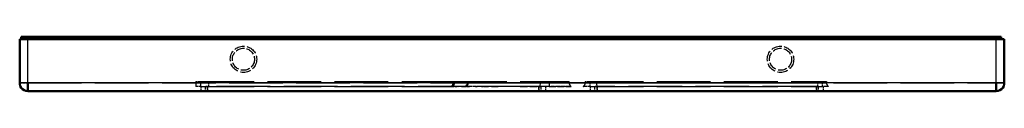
# Model space of a CAD drawing. Extents: x -110 to 110, y -6 to 6.
import ezdxf

# ---------------------------------------------------------------- set-up
doc = ezdxf.new("R2010")
doc.units = 0
doc.linetypes.add('DASHED', pattern=[15, 12, -3])

msp = doc.modelspace()

# ---------------------------------------------------------------- linework, layer by layer
at = {"color": 7, "lineweight": 50}
for p, q in [((-110, -4.21499), (-110, 5.58501)), ((-110, 5.58501), (-108.199997, 5.58501)), ((-108.683647, 6.08501), (-109.683647, 6.08501)), ((-109.683647, 6.08501), (-109.683647, 5.58501)), ((-108.683647, 6.08501), (108.316353, 6.08501)), ((108.200005, 5.58501), (-108.199997, 5.58501)), ((110, 5.58501), (108.200005, 5.58501)), ((109.316353, 6.08501), (108.316353, 6.08501)), ((109.316353, 6.08501), (109.316353, 5.58501)), ((110, -4.21499), (110, 5.58501)), ((-108.199997, -6.024729), (-108.199997, -4.21499)), ((108.200005, -6.024729), (108.200005, -4.21499)), ((108.200005, -6.024729), (-108.199997, -6.024729))]:
    msp.add_line(p, q, dxfattribs=at)
at = {"color": 7, "lineweight": 25}
for p, q in [((-108.683647, 6.08501), (-108.683647, 5.58501)), ((-108.199997, -4.21499), (-108.199997, 5.58501)), ((108.200005, -4.21499), (108.200005, 5.58501)), ((108.316353, 6.08501), (108.316353, 5.58501)), ((-108.199997, -4.21499), (-109.999817, -4.21499)), ((108.200005, -4.21499), (-108.199997, -4.21499)), ((109.999817, -4.21499), (108.200005, -4.21499))]:
    msp.add_line(p, q, dxfattribs=at)
at = {"color": 7, "linetype": 'DASHED', "lineweight": 25, "ltscale": 0.0125}
for p, q in [((-108.683647, 6.08501), (-108.683647, 5.58501)), ((108.316353, 6.08501), (108.316353, 5.58501))]:
    msp.add_line(p, q, dxfattribs=at)
at = {"color": 7, "linetype": 'DASHED', "lineweight": 25, "ltscale": 0.245}
for p, q in [((-108.199997, -4.21499), (-108.199997, 5.58501)), ((108.200005, -4.21499), (108.200005, 5.58501))]:
    msp.add_line(p, q, dxfattribs=at)
at = {"color": 7, "linetype": 'DASHED', "lineweight": 25, "ltscale": 0.044995}
for p, q in [((-109.999817, -4.21499), (-108.199997, -4.21499)), ((108.200005, -4.21499), (109.999817, -4.21499))]:
    msp.add_line(p, q, dxfattribs=at)
at = {"color": 7, "linetype": 'DASHED', "lineweight": 25, "ltscale": 0.045243}
for p, q in [((-108.199997, -6.024729), (-108.199997, -4.21499)), ((108.200005, -6.024729), (108.200005, -4.21499))]:
    msp.add_line(p, q, dxfattribs=at)
at = {"color": 7, "linetype": 'DASHED', "lineweight": 25}
for p, q in [((-108.199997, -4.21499), (108.200005, -4.21499)), ((-69.633644, -3.91499), (-12.824205, -3.91499)), ((-13.150023, -4.19985), (12.78273, -4.199885)), ((12.78201, -4.19989), (-13.148067, -4.19989)), ((-13.140005, -3.91499), (12.772702, -3.91499)), ((17.366352, -3.91499), (69.26635, -3.91499)), ((69.26635, -4.16499), (17.366352, -4.16499)), ((17.366352, -4.16499), (69.26635, -4.16499)), ((-69.633644, -5.01499), (-13.337132, -5.01499)), ((6.000001, -5.01499), (-68, -5.01499)), ((6.000001, -6.01499), (-68, -6.01499)), ((17.366352, -5.01499), (69.26635, -5.01499)), ((68, -5.01499), (19.000002, -5.01499)), ((68, -6.01499), (19.000002, -6.01499))]:
    msp.add_line(p, q, dxfattribs=at)
at = {"color": 7, "linetype": 'DASHED', "lineweight": 25, "ltscale": 0.0275}
for p, q in [((-70.633644, -3.91499), (-70.633644, -5.01499)), ((-69.633644, -3.91499), (-69.633644, -5.01499)), ((-69.633644, -3.91499), (-69.633644, -5.01499))]:
    msp.add_line(p, q, dxfattribs=at)
at = {"color": 7, "linetype": 'DASHED', "lineweight": 25, "ltscale": 0.025}
for p, q in [((-70.633644, -3.91499), (-69.633644, -3.91499)), ((16.366352, -3.91499), (17.366352, -3.91499)), ((17.366352, -4.16499), (16.366352, -4.16499)), ((16.366352, -4.16499), (17.366352, -4.16499)), ((69.26635, -3.91499), (70.26635, -3.91499)), ((70.26635, -4.16499), (69.26635, -4.16499)), ((69.26635, -4.16499), (70.26635, -4.16499)), ((-69.633644, -5.01499), (-70.633644, -5.01499)), ((-68.5, -6.01499), (-68.5, -5.01499)), ((-68, -6.01499), (-68, -5.01499)), ((-68, -6.01499), (-68, -5.01499)), ((6.000001, -6.01499), (6.000001, -5.01499)), ((6.000001, -6.01499), (6.000001, -5.01499)), ((6.500001, -6.01499), (6.500001, -5.01499)), ((18.500002, -6.01499), (18.500002, -5.01499)), ((19.000002, -6.01499), (19.000002, -5.01499)), ((19.000002, -6.01499), (19.000002, -5.01499)), ((68, -6.01499), (68, -5.01499)), ((68, -6.01499), (68, -5.01499)), ((68.5, -6.01499), (68.5, -5.01499))]:
    msp.add_line(p, q, dxfattribs=at)
at = {"color": 7, "linetype": 'DASHED', "lineweight": 25, "ltscale": 0.027504}
for p, q in [((-67.756523, -5.01499), (-67.775726, -3.91499)), ((18.904249, -3.91499), (18.92345, -5.01499))]:
    msp.add_line(p, q, dxfattribs=at)
at = {"color": 7, "linetype": 'DASHED', "lineweight": 25, "ltscale": 0.007127}
for p, q in [((-13.150024, -4.199887), (-13.139804, -3.91499)), ((-13.149753, -4.19989), (-13.139804, -3.91499)), ((12.782538, -4.19989), (12.77259, -3.91499)), ((12.782538, -4.19989), (12.77259, -3.91499))]:
    msp.add_line(p, q, dxfattribs=at)
at = {"color": 7, "linetype": 'DASHED', "lineweight": 25, "ltscale": 0.007208}
msp.add_line((-12.861421, -4.200043), (-13.149742, -4.199897), dxfattribs=at)
at = {"color": 7, "linetype": 'DASHED', "lineweight": 25, "ltscale": 0.006978}
msp.add_line((-13.139996, -3.91499), (-12.860877, -3.91499), dxfattribs=at)
at = {"color": 7, "linetype": 'DASHED', "lineweight": 25, "ltscale": 0.007124}
for p, q in [((-12.865687, -4.19989), (-12.86095, -3.914975)), ((-12.860877, -3.91499), (-12.865615, -4.199905)), ((6.338159, -4.19989), (6.343132, -3.91499)), ((8.282063, -3.91499), (8.287035, -4.19989))]:
    msp.add_line(p, q, dxfattribs=at)
at = {"color": 7, "linetype": 'DASHED', "lineweight": 25, "ltscale": 0.000624}
msp.add_line((-12.865687, -4.19989), (-12.841073, -4.195668), dxfattribs=at)
at = {"color": 7, "linetype": 'DASHED', "lineweight": 25, "ltscale": 0.000622}
msp.add_line((-12.865566, -4.199896), (-12.84103, -4.19567), dxfattribs=at)
at = {"color": 7, "linetype": 'DASHED', "lineweight": 25, "ltscale": 0.000917}
msp.add_line((-12.824205, -3.91499), (-12.860877, -3.91499), dxfattribs=at)
at = {"color": 7, "linetype": 'DASHED', "lineweight": 25, "ltscale": 0.007031}
for p, q in [((-12.845004, -4.195443), (-12.824205, -3.91499)), ((-12.824205, -3.91499), (-12.845004, -4.195443))]:
    msp.add_line(p, q, dxfattribs=at)
at = {"color": 7, "linetype": 'DASHED', "lineweight": 25, "ltscale": 0.006722}
for p, q in [((-9.786429, -3.914967), (-9.820373, -4.181687)), ((-9.820373, -4.181687), (-9.786429, -3.914967))]:
    msp.add_line(p, q, dxfattribs=at)
at = {"color": 7, "linetype": 'DASHED', "lineweight": 25, "ltscale": 0.006658}
for p, q in [((-9.757017, -3.91499), (-9.804458, -4.177041)), ((-9.804457, -4.177041), (-9.757011, -3.914991))]:
    msp.add_line(p, q, dxfattribs=at)
at = {"color": 7, "linetype": 'DASHED', "lineweight": 25, "ltscale": 0.007182}
msp.add_line((-9.769738, -4.19989), (-9.733468, -3.914892), dxfattribs=at)
at = {"color": 7, "linetype": 'DASHED', "lineweight": 25, "ltscale": 0.007181}
msp.add_line((-9.733028, -3.91499), (-9.769738, -4.19989), dxfattribs=at)
at = {"color": 7, "linetype": 'DASHED', "lineweight": 25, "ltscale": 0.402697}
for p, q in [((-9.769738, -4.19989), (6.338159, -4.19989)), ((6.338159, -4.19989), (-9.769738, -4.19989))]:
    msp.add_line(p, q, dxfattribs=at)
at = {"color": 7, "linetype": 'DASHED', "lineweight": 25, "ltscale": 0.020381}
for p, q in [((6.323931, -5.01499), (6.338159, -4.19989)), ((8.287034, -4.19989), (8.301263, -5.01499))]:
    msp.add_line(p, q, dxfattribs=at)
at = {"color": 7, "linetype": 'DASHED', "lineweight": 25, "ltscale": 0.112266}
msp.add_line((8.282063, -3.91499), (12.77271, -3.91499), dxfattribs=at)
at = {"color": 7, "linetype": 'DASHED', "lineweight": 25, "ltscale": 0.11239}
msp.add_line((12.782651, -4.19989), (8.287034, -4.19989), dxfattribs=at)
at = {"color": 7, "linetype": 'DASHED', "lineweight": 25, "ltscale": 0.00625}
for p, q in [((16.366352, -3.91499), (16.366352, -4.16499)), ((17.366352, -3.91499), (17.366352, -4.16499)), ((17.366352, -3.91499), (17.366352, -4.16499)), ((69.26635, -3.91499), (69.26635, -4.16499)), ((69.26635, -3.91499), (69.26635, -4.16499)), ((70.26635, -3.91499), (70.26635, -4.16499))]:
    msp.add_line(p, q, dxfattribs=at)
at = {"color": 7, "linetype": 'DASHED', "lineweight": 25, "ltscale": 0.02125}
for p, q in [((17.366386, -4.16499), (17.366352, -5.01499)), ((17.366386, -4.16499), (17.366352, -5.01499)), ((69.26635, -4.16499), (69.26635, -5.01499)), ((69.26635, -4.16499), (69.26635, -5.01499))]:
    msp.add_line(p, q, dxfattribs=at)
at = {"color": 7, "linetype": 'DASHED', "lineweight": 25, "ltscale": 0.027016}
msp.add_line((68.363022, -4.99546), (68.381882, -3.91499), dxfattribs=at)
at = {"color": 7, "linetype": 'DASHED', "lineweight": 25, "ltscale": 0.02525}
for p, q in [((-69.5, -5.01499), (-69.5, -6.024991)), ((-68, -5.01499), (-68, -6.024991)), ((-68, -5.01499), (-68, -6.024991)), ((6.000001, -5.01499), (6.000001, -6.024991)), ((6.000001, -5.01499), (6.000001, -6.024991)), ((7.500001, -5.01499), (7.500001, -6.024991)), ((17.500002, -5.01499), (17.500002, -6.024991)), ((19.000002, -5.01499), (19.000002, -6.024991)), ((19.000002, -5.01499), (19.000002, -6.024991)), ((68, -5.01499), (68, -6.024991)), ((68, -5.01499), (68, -6.024991)), ((69.5, -5.01499), (69.5, -6.024991))]:
    msp.add_line(p, q, dxfattribs=at)
at = {"color": 7, "linetype": 'DASHED', "lineweight": 25, "ltscale": 0.012494}
for p, q in [((-68, -5.01499), (-68.499748, -5.01499)), ((6.499749, -5.01499), (6.000001, -5.01499)), ((19.000002, -5.01499), (18.500254, -5.01499)), ((68.499748, -5.01499), (68, -5.01499))]:
    msp.add_line(p, q, dxfattribs=at)
at = {"color": 7, "linetype": 'DASHED', "lineweight": 25, "ltscale": 0.012493}
for p, q in [((-68.499733, -6.01499), (-68, -6.01499)), ((6.000001, -6.01499), (6.499736, -6.01499)), ((18.500267, -6.01499), (19.000002, -6.01499)), ((68, -6.01499), (68.499733, -6.01499))]:
    msp.add_line(p, q, dxfattribs=at)
at = {"color": 7, "linetype": 'DASHED', "lineweight": 25, "ltscale": 0.007139}
msp.add_line((-13.622609, -5.014963), (-13.337041, -5.015141), dxfattribs=at)
at = {"color": 7, "linetype": 'DASHED', "lineweight": 25, "ltscale": 0.008611}
msp.add_line((-13.278083, -5.015487), (-13.622519, -5.015044), dxfattribs=at)
at = {"color": 7, "linetype": 'DASHED', "lineweight": 25, "ltscale": 8.9e-05}
msp.add_line((-13.278382, -5.015316), (-13.278445, -5.018865), dxfattribs=at)
at = {"color": 7, "linetype": 'DASHED', "lineweight": 25, "ltscale": 0.007925}
for p, q in [((-12.961388, -5.013815), (-13.278381, -5.015041)), ((-12.961387, -5.014462), (-13.27838, -5.015121)), ((-9.835041, -5.015106), (-10.152041, -5.015039)), ((5.53286, -5.01499), (5.215859, -5.01499)), ((6.559517, -5.015001), (6.242516, -5.014987))]:
    msp.add_line(p, q, dxfattribs=at)
at = {"color": 7, "linetype": 'DASHED', "lineweight": 25, "ltscale": 0.000249}
for p, q in [((-13.278083, -5.015487), (-13.278124, -5.025439)), ((-12.96494, -5.025062), (-12.964912, -5.015107))]:
    msp.add_line(p, q, dxfattribs=at)
at = {"color": 7, "linetype": 'DASHED', "lineweight": 25, "ltscale": 0.001855}
msp.add_line((-13.278124, -5.025439), (-13.203938, -5.025416), dxfattribs=at)
at = {"color": 7, "linetype": 'DASHED', "lineweight": 25, "ltscale": 0.002882}
msp.add_line((-13.203938, -5.025416), (-13.088673, -5.025396), dxfattribs=at)
at = {"color": 7, "linetype": 'DASHED', "lineweight": 25, "ltscale": 0.00308}
msp.add_line((-13.088673, -5.025396), (-12.96547, -5.025391), dxfattribs=at)
at = {"color": 7, "linetype": 'DASHED', "lineweight": 25, "ltscale": 0.003051}
msp.add_line((-13.086761, -5.024186), (-12.964906, -5.017147), dxfattribs=at)
at = {"color": 7, "linetype": 'DASHED', "lineweight": 25, "ltscale": 4.8e-05}
msp.add_line((-12.96465, -5.019296), (-12.964899, -5.017379), dxfattribs=at)
at = {"color": 7, "linetype": 'DASHED', "lineweight": 25, "ltscale": 0.02103}
msp.add_line((-12.123178, -5.014957), (-12.96439, -5.014768), dxfattribs=at)
at = {"color": 7, "linetype": 'DASHED', "lineweight": 25, "ltscale": 0.005855}
msp.add_line((-12.727226, -5.015033), (-12.961406, -5.01637), dxfattribs=at)
at = {"color": 7, "linetype": 'DASHED', "lineweight": 25, "ltscale": 4.5e-05}
msp.add_line((-12.961396, -5.015958), (-12.961388, -5.014139), dxfattribs=at)
at = {"color": 7, "linetype": 'DASHED', "lineweight": 25, "ltscale": 0.003783}
msp.add_line((-12.575926, -5.014769), (-12.727226, -5.015033), dxfattribs=at)
at = {"color": 7, "linetype": 'DASHED', "lineweight": 25, "ltscale": 0.004233}
for p, q in [((-12.406616, -5.014499), (-12.575926, -5.014769)), ((-6.513252, -5.014987), (-6.682554, -5.015259))]:
    msp.add_line(p, q, dxfattribs=at)
at = {"color": 7, "linetype": 'DASHED', "lineweight": 25, "ltscale": 0.007655}
msp.add_line((-12.100428, -5.014744), (-12.406616, -5.014499), dxfattribs=at)
at = {"color": 7, "linetype": 'DASHED', "lineweight": 25, "ltscale": 0.004171}
msp.add_line((-11.956333, -5.015224), (-12.123169, -5.014701), dxfattribs=at)
at = {"color": 7, "linetype": 'DASHED', "lineweight": 25, "ltscale": 0.005944}
msp.add_line((-11.862679, -5.014709), (-12.100428, -5.014744), dxfattribs=at)
at = {"color": 7, "linetype": 'DASHED', "lineweight": 25, "ltscale": 0.000304}
msp.add_line((-12.022055, -5.02491), (-12.015327, -5.014794), dxfattribs=at)
at = {"color": 7, "linetype": 'DASHED', "lineweight": 25, "ltscale": 0.000394}
msp.add_line((-12.002845, -5.015063), (-12.018356, -5.017898), dxfattribs=at)
at = {"color": 7, "linetype": 'DASHED', "lineweight": 25, "ltscale": 0.016513}
msp.add_line((-11.355093, -5.015358), (-12.015611, -5.014993), dxfattribs=at)
at = {"color": 7, "linetype": 'DASHED', "lineweight": 25, "ltscale": 0.003872}
msp.add_line((-11.707799, -5.014474), (-11.862679, -5.014709), dxfattribs=at)
at = {"color": 7, "linetype": 'DASHED', "lineweight": 25, "ltscale": 0.001351}
for p, q in [((-11.653753, -5.014675), (-11.707799, -5.014474)), ((-5.212823, -5.014847), (-5.266853, -5.015005))]:
    msp.add_line(p, q, dxfattribs=at)
at = {"color": 7, "linetype": 'DASHED', "lineweight": 25, "ltscale": 0.000271}
msp.add_line((-11.355093, -5.015358), (-11.359214, -5.025395), dxfattribs=at)
at = {"color": 7, "linetype": 'DASHED', "lineweight": 25, "ltscale": 0.005012}
msp.add_line((-11.359214, -5.025395), (-11.158745, -5.02553), dxfattribs=at)
at = {"color": 7, "linetype": 'DASHED', "lineweight": 25, "ltscale": 0.004235}
msp.add_line((-11.185901, -5.01499), (-11.355283, -5.01499), dxfattribs=at)
at = {"color": 7, "linetype": 'DASHED', "lineweight": 25, "ltscale": 0.00169}
msp.add_line((-11.223566, -5.015021), (-11.291181, -5.014506), dxfattribs=at)
at = {"color": 7, "linetype": 'DASHED', "lineweight": 25, "ltscale": 0.007565}
msp.add_line((-10.883311, -5.01499), (-11.185901, -5.01499), dxfattribs=at)
at = {"color": 7, "linetype": 'DASHED', "lineweight": 25, "ltscale": 0.000266}
msp.add_line((-11.158748, -5.025532), (-11.155308, -5.015484), dxfattribs=at)
at = {"color": 7, "linetype": 'DASHED', "lineweight": 25, "ltscale": 0.008906}
msp.add_line((-10.799033, -5.015705), (-11.15528, -5.015463), dxfattribs=at)
at = {"color": 7, "linetype": 'DASHED', "lineweight": 25, "ltscale": 0.008869}
msp.add_line((-10.52856, -5.01499), (-10.883311, -5.01499), dxfattribs=at)
at = {"color": 7, "linetype": 'DASHED', "lineweight": 25, "ltscale": 0.00029}
msp.add_line((-10.799033, -5.015705), (-10.793282, -5.025768), dxfattribs=at)
at = {"color": 7, "linetype": 'DASHED', "lineweight": 25, "ltscale": 0.006768}
msp.add_line((-10.793282, -5.025768), (-10.522561, -5.02594), dxfattribs=at)
at = {"color": 7, "linetype": 'DASHED', "lineweight": 25, "ltscale": 0.000669}
msp.add_line((-10.501374, -5.015876), (-10.52814, -5.015864), dxfattribs=at)
at = {"color": 7, "linetype": 'DASHED', "lineweight": 25, "ltscale": 0.000288}
msp.add_line((-10.522561, -5.02594), (-10.52814, -5.015864), dxfattribs=at)
at = {"color": 7, "linetype": 'DASHED', "lineweight": 25, "ltscale": 0.000267}
for p, q in [((-10.501374, -5.015876), (-10.504926, -5.025952)), ((-10.32892, -5.02607), (-10.325467, -5.015983))]:
    msp.add_line(p, q, dxfattribs=at)
at = {"color": 7, "linetype": 'DASHED', "lineweight": 25, "ltscale": 0.0044}
msp.add_line((-10.504926, -5.025952), (-10.32892, -5.02607), dxfattribs=at)
at = {"color": 7, "linetype": 'DASHED', "lineweight": 25, "ltscale": 0.054645}
msp.add_line((-8.139648, -5.018138), (-10.325467, -5.015983), dxfattribs=at)
at = {"color": 7, "linetype": 'DASHED', "lineweight": 25, "ltscale": 0.007693}
msp.add_line((-10.315672, -5.014966), (-10.007953, -5.014996), dxfattribs=at)
at = {"color": 7, "linetype": 'DASHED', "lineweight": 25, "ltscale": 0.002668}
msp.add_line((-10.114674, -5.015), (-10.007953, -5.014996), dxfattribs=at)
at = {"color": 7, "linetype": 'DASHED', "lineweight": 25, "ltscale": 0.001645}
msp.add_line((-9.94103, -5.015003), (-9.875212, -5.014992), dxfattribs=at)
at = {"color": 7, "linetype": 'DASHED', "lineweight": 25, "ltscale": 0.000117}
msp.add_line((-9.879886, -5.014987), (-9.875214, -5.014986), dxfattribs=at)
at = {"color": 7, "linetype": 'DASHED', "lineweight": 25, "ltscale": 0.011616}
msp.add_line((-9.875214, -5.014986), (-9.410584, -5.014989), dxfattribs=at)
at = {"color": 7, "linetype": 'DASHED', "lineweight": 25, "ltscale": 0.010807}
msp.add_line((-9.402759, -5.015046), (-9.835041, -5.015106), dxfattribs=at)
at = {"color": 7, "linetype": 'DASHED', "lineweight": 25, "ltscale": 0.017544}
msp.add_line((-7.439038, -5.015465), (-8.140799, -5.019819), dxfattribs=at)
at = {"color": 7, "linetype": 'DASHED', "lineweight": 25, "ltscale": 0.000489}
msp.add_line((-7.782666, -5.01725), (-7.763161, -5.018489), dxfattribs=at)
at = {"color": 7, "linetype": 'DASHED', "lineweight": 25, "ltscale": 0.024458}
msp.add_line((-6.784838, -5.018753), (-7.763161, -5.018489), dxfattribs=at)
at = {"color": 7, "linetype": 'DASHED', "lineweight": 25, "ltscale": 0.000701}
msp.add_line((-6.784838, -5.018753), (-6.811502, -5.027419), dxfattribs=at)
at = {"color": 7, "linetype": 'DASHED', "lineweight": 25, "ltscale": 0.012177}
msp.add_line((-6.811502, -5.027419), (-6.324433, -5.029023), dxfattribs=at)
at = {"color": 7, "linetype": 'DASHED', "lineweight": 25, "ltscale": 0.002432}
msp.add_line((-6.682554, -5.015259), (-6.779828, -5.01462), dxfattribs=at)
at = {"color": 7, "linetype": 'DASHED', "lineweight": 25, "ltscale": 0.00487}
msp.add_line((-6.442992, -5.014702), (-6.63781, -5.01488), dxfattribs=at)
at = {"color": 7, "linetype": 'DASHED', "lineweight": 25, "ltscale": 0.025463}
msp.add_line((-5.537218, -5.015007), (-6.555719, -5.01495), dxfattribs=at)
at = {"color": 7, "linetype": 'DASHED', "lineweight": 25, "ltscale": 0.005764}
msp.add_line((-6.282699, -5.014975), (-6.513252, -5.014987), dxfattribs=at)
at = {"color": 7, "linetype": 'DASHED', "lineweight": 25, "ltscale": 0.000874}
msp.add_line((-6.290269, -5.021602), (-6.324433, -5.029023), dxfattribs=at)
at = {"color": 7, "linetype": 'DASHED', "lineweight": 25, "ltscale": 0.007024}
msp.add_line((-6.001724, -5.014707), (-6.282699, -5.014975), dxfattribs=at)
at = {"color": 7, "linetype": 'DASHED', "lineweight": 25, "ltscale": 0.008105}
msp.add_line((-5.67752, -5.014867), (-6.001724, -5.014707), dxfattribs=at)
at = {"color": 7, "linetype": 'DASHED', "lineweight": 25, "ltscale": 0.006273}
msp.add_line((-5.621426, -5.02127), (-5.872308, -5.026408), dxfattribs=at)
at = {"color": 7, "linetype": 'DASHED', "lineweight": 25, "ltscale": 0.006214}
msp.add_line((-5.428955, -5.015007), (-5.67752, -5.014867), dxfattribs=at)
at = {"color": 7, "linetype": 'DASHED', "lineweight": 25, "ltscale": 0.000243}
msp.add_line((-5.627455, -5.028894), (-5.621426, -5.02127), dxfattribs=at)
at = {"color": 7, "linetype": 'DASHED', "lineweight": 25, "ltscale": 0.006631}
msp.add_line((-5.627455, -5.028894), (-5.362208, -5.028833), dxfattribs=at)
at = {"color": 7, "linetype": 'DASHED', "lineweight": 25, "ltscale": 0.007754}
msp.add_line((-5.316036, -5.01535), (-5.626033, -5.025222), dxfattribs=at)
at = {"color": 7, "linetype": 'DASHED', "lineweight": 25, "ltscale": 0.008856}
msp.add_line((-5.220827, -5.014947), (-5.575053, -5.014536), dxfattribs=at)
at = {"color": 7, "linetype": 'DASHED', "lineweight": 25, "ltscale": 0.004053}
msp.add_line((-5.266853, -5.015005), (-5.428955, -5.015007), dxfattribs=at)
at = {"color": 7, "linetype": 'DASHED', "lineweight": 25, "ltscale": 0.000319}
msp.add_line((-5.362208, -5.028833), (-5.354843, -5.018431), dxfattribs=at)
at = {"color": 7, "linetype": 'DASHED', "lineweight": 25, "ltscale": 0.019148}
msp.add_line((-4.58893, -5.018286), (-5.354843, -5.018431), dxfattribs=at)
at = {"color": 7, "linetype": 'DASHED', "lineweight": 25, "ltscale": 1.4e-05}
msp.add_line((-4.639942, -5.01675), (-4.639928, -5.01731), dxfattribs=at)
at = {"color": 7, "linetype": 'DASHED', "lineweight": 25, "ltscale": 0.002249}
msp.add_line((-4.60402, -5.015163), (-4.514079, -5.014408), dxfattribs=at)
at = {"color": 7, "linetype": 'DASHED', "lineweight": 25, "ltscale": 0.000103}
msp.add_line((-4.589593, -5.014554), (-4.589851, -5.018669), dxfattribs=at)
at = {"color": 7, "linetype": 'DASHED', "lineweight": 25, "ltscale": 0.000852}
msp.add_line((-4.555523, -5.015393), (-4.58957, -5.01411), dxfattribs=at)
at = {"color": 7, "linetype": 'DASHED', "lineweight": 25, "ltscale": 0.00026}
msp.add_line((-4.58893, -5.018286), (-4.588882, -5.028668), dxfattribs=at)
at = {"color": 7, "linetype": 'DASHED', "lineweight": 25, "ltscale": 0.00373}
msp.add_line((-4.588882, -5.028668), (-4.439681, -5.02863), dxfattribs=at)
at = {"color": 7, "linetype": 'DASHED', "lineweight": 25, "ltscale": 0.001339}
msp.add_line((-4.439681, -5.02863), (-4.387109, -5.018408), dxfattribs=at)
at = {"color": 7, "linetype": 'DASHED', "lineweight": 25, "ltscale": 0.016247}
msp.add_line((-4.255415, -5.015694), (-3.605537, -5.017055), dxfattribs=at)
at = {"color": 7, "linetype": 'DASHED', "lineweight": 25, "ltscale": 0.027312}
msp.add_line((-4.202459, -5.014943), (-3.109967, -5.014169), dxfattribs=at)
at = {"color": 7, "linetype": 'DASHED', "lineweight": 25, "ltscale": 0.013297}
msp.add_line((-3.497496, -5.017155), (-4.029368, -5.014143), dxfattribs=at)
at = {"color": 7, "linetype": 'DASHED', "lineweight": 25, "ltscale": 0.008394}
msp.add_line((-3.462842, -5.017399), (-3.127092, -5.015452), dxfattribs=at)
at = {"color": 7, "linetype": 'DASHED', "lineweight": 25, "ltscale": 0.000368}
msp.add_line((1.866861, -5.014226), (1.852136, -5.014212), dxfattribs=at)
at = {"color": 7, "linetype": 'DASHED', "lineweight": 25, "ltscale": 0.039097}
msp.add_line((3.420628, -5.014543), (1.856735, -5.01451), dxfattribs=at)
at = {"color": 7, "linetype": 'DASHED', "lineweight": 25, "ltscale": 0.037734}
for p, q in [((1.939377, -5.014917), (3.448753, -5.014835)), ((4.107971, -5.014917), (5.617339, -5.014835))]:
    msp.add_line(p, q, dxfattribs=at)
at = {"color": 7, "linetype": 'DASHED', "lineweight": 25, "ltscale": 0.036901}
msp.add_line((1.977343, -5.01718), (3.453379, -5.015001), dxfattribs=at)
at = {"color": 7, "linetype": 'DASHED', "lineweight": 25, "ltscale": 0.018192}
msp.add_line((4.668305, -5.01499), (3.940644, -5.01499), dxfattribs=at)
at = {"color": 7, "linetype": 'DASHED', "lineweight": 25, "ltscale": 0.000265}
msp.add_line((3.957537, -5.014276), (3.968143, -5.01452), dxfattribs=at)
at = {"color": 7, "linetype": 'DASHED', "lineweight": 25, "ltscale": 0.008916}
msp.add_line((4.315277, -5.01499), (3.958649, -5.01499), dxfattribs=at)
at = {"color": 7, "linetype": 'DASHED', "lineweight": 25, "ltscale": 0.001345}
msp.add_line((4.020274, -5.014807), (4.073153, -5.024678), dxfattribs=at)
at = {"color": 7, "linetype": 'DASHED', "lineweight": 25, "ltscale": 0.007835}
for p, q in [((4.383728, -5.0143), (4.070335, -5.014863)), ((6.552314, -5.0143), (6.238914, -5.014863))]:
    msp.add_line(p, q, dxfattribs=at)
at = {"color": 7, "linetype": 'DASHED', "lineweight": 25, "ltscale": 0.00192}
for p, q in [((4.14713, -5.014461), (4.070337, -5.014805)), ((6.315707, -5.014461), (6.238916, -5.014805))]:
    msp.add_line(p, q, dxfattribs=at)
at = {"color": 7, "linetype": 'DASHED', "lineweight": 25, "ltscale": 0.010336}
msp.add_line((4.073153, -5.024678), (4.486591, -5.024783), dxfattribs=at)
at = {"color": 7, "linetype": 'DASHED', "lineweight": 25, "ltscale": 0.01125}
msp.add_line((4.52612, -5.014982), (4.076117, -5.014974), dxfattribs=at)
at = {"color": 7, "linetype": 'DASHED', "lineweight": 25, "ltscale": 0.014229}
msp.add_line((4.884446, -5.01499), (4.315277, -5.01499), dxfattribs=at)
at = {"color": 7, "linetype": 'DASHED', "lineweight": 25, "ltscale": 0.008151}
msp.add_line((4.804258, -5.015015), (4.478215, -5.015022), dxfattribs=at)
at = {"color": 7, "linetype": 'DASHED', "lineweight": 25, "ltscale": 0.000748}
msp.add_line((4.486544, -5.024702), (4.514753, -5.014727), dxfattribs=at)
at = {"color": 7, "linetype": 'DASHED', "lineweight": 25, "ltscale": 0.017529}
msp.add_line((5.215873, -5.014935), (4.514728, -5.014681), dxfattribs=at)
at = {"color": 7, "linetype": 'DASHED', "lineweight": 25, "ltscale": 0.008285}
msp.add_line((5.215859, -5.01499), (4.884446, -5.01499), dxfattribs=at)
at = {"color": 7, "linetype": 'DASHED', "lineweight": 25, "ltscale": 0.000251}
msp.add_line((5.215873, -5.014935), (5.215864, -5.024971), dxfattribs=at)
at = {"color": 7, "linetype": 'DASHED', "lineweight": 25, "ltscale": 0.007922}
msp.add_line((5.215864, -5.024971), (5.532762, -5.025131), dxfattribs=at)
at = {"color": 7, "linetype": 'DASHED', "lineweight": 25, "ltscale": 0.002213}
msp.add_line((5.444325, -5.014987), (5.532865, -5.01494), dxfattribs=at)
at = {"color": 7, "linetype": 'DASHED', "lineweight": 25, "ltscale": 0.00025}
msp.add_line((5.532808, -5.025196), (5.532809, -5.015181), dxfattribs=at)
at = {"color": 7, "linetype": 'DASHED', "lineweight": 25, "ltscale": 0.017733}
msp.add_line((6.242278, -5.015787), (5.532947, -5.015381), dxfattribs=at)
at = {"color": 7, "linetype": 'DASHED', "lineweight": 25, "ltscale": 0.000154}
msp.add_line((6.242461, -5.017256), (6.24213, -5.023425), dxfattribs=at)
at = {"color": 7, "linetype": 'DASHED', "lineweight": 25, "ltscale": 5.9e-05}
msp.add_line((6.244889, -5.015024), (6.242515, -5.014908), dxfattribs=at)
at = {"color": 7, "linetype": 'DASHED', "lineweight": 25, "ltscale": 2.3e-05}
msp.add_line((6.243367, -5.015332), (6.242517, -5.014942), dxfattribs=at)
at = {"color": 7, "linetype": 'DASHED', "lineweight": 25, "ltscale": 0.021697}
msp.add_line((7.427041, -5.016769), (6.559176, -5.016076), dxfattribs=at)
at = {"color": 7, "linetype": 'DASHED', "lineweight": 25, "ltscale": 7.7e-05}
msp.add_line((6.559679, -5.017568), (6.55953, -5.014478), dxfattribs=at)
at = {"color": 7, "linetype": 'DASHED', "lineweight": 25, "ltscale": 0.000119}
msp.add_line((6.55995, -5.02269), (6.559699, -5.017946), dxfattribs=at)
at = {"color": 7, "linetype": 'DASHED', "lineweight": 25, "ltscale": 1.8e-05}
msp.add_line((6.559876, -5.015784), (6.559864, -5.01507), dxfattribs=at)
at = {"color": 7, "linetype": 'DASHED', "lineweight": 25, "ltscale": 0.000254}
msp.add_line((7.427041, -5.016769), (7.427012, -5.026935), dxfattribs=at)
at = {"color": 7, "linetype": 'DASHED', "lineweight": 25, "ltscale": 4.1e-05}
msp.add_line((7.427676, -5.015528), (7.427661, -5.017176), dxfattribs=at)
at = {"color": 7, "linetype": 'DASHED', "lineweight": 25, "ltscale": 4.7e-05}
msp.add_line((7.429513, -5.015544), (7.427678, -5.015068), dxfattribs=at)
at = {"color": 7, "linetype": 'DASHED', "lineweight": 25, "ltscale": 0.000156}
msp.add_line((7.739557, -5.022083), (7.743611, -5.017339), dxfattribs=at)
at = {"color": 7, "linetype": 'DASHED', "lineweight": 25, "ltscale": 0.071511}
msp.add_line((10.604381, -5.018558), (7.74395, -5.016942), dxfattribs=at)
at = {"color": 7, "linetype": 'DASHED', "lineweight": 25, "ltscale": 0.12385}
msp.add_line((8.301248, -5.015025), (13.25526, -5.014989), dxfattribs=at)
at = {"color": 7, "linetype": 'DASHED', "lineweight": 25, "ltscale": 0.001531}
msp.add_line((10.558077, -5.014744), (10.496842, -5.014931), dxfattribs=at)
at = {"color": 7, "linetype": 'DASHED', "lineweight": 25, "ltscale": 0.004143}
msp.add_line((10.723795, -5.014457), (10.558077, -5.014744), dxfattribs=at)
at = {"color": 7, "linetype": 'DASHED', "lineweight": 25, "ltscale": 0.000335}
msp.add_line((10.604381, -5.018558), (10.612701, -5.029039), dxfattribs=at)
at = {"color": 7, "linetype": 'DASHED', "lineweight": 25, "ltscale": 0.005786}
msp.add_line((10.612701, -5.029039), (10.844131, -5.029141), dxfattribs=at)
at = {"color": 7, "linetype": 'DASHED', "lineweight": 25, "ltscale": 0.006574}
msp.add_line((10.986758, -5.014824), (10.723795, -5.014457), dxfattribs=at)
at = {"color": 7, "linetype": 'DASHED', "lineweight": 25, "ltscale": 0.000189}
msp.add_line((10.845197, -5.021654), (10.844131, -5.029141), dxfattribs=at)
at = {"color": 7, "linetype": 'DASHED', "lineweight": 25, "ltscale": 0.000458}
msp.add_line((10.863508, -5.021904), (10.845197, -5.021654), dxfattribs=at)
at = {"color": 7, "linetype": 'DASHED', "lineweight": 25, "ltscale": 0.009897}
msp.add_line((11.25937, -5.023586), (10.863508, -5.021904), dxfattribs=at)
at = {"color": 7, "linetype": 'DASHED', "lineweight": 25, "ltscale": 0.00455}
msp.add_line((11.441339, -5.02154), (11.25937, -5.023586), dxfattribs=at)
at = {"color": 7, "linetype": 'DASHED', "lineweight": 25, "ltscale": 0.000381}
msp.add_line((11.454549, -5.029133), (11.441339, -5.02154), dxfattribs=at)
at = {"color": 7, "linetype": 'DASHED', "lineweight": 25, "ltscale": 0.003609}
msp.add_line((11.454549, -5.029133), (11.598897, -5.029062), dxfattribs=at)
at = {"color": 7, "linetype": 'DASHED', "lineweight": 25, "ltscale": 0.039453}
msp.add_line((13.159975, -5.015592), (11.581857, -5.018641), dxfattribs=at)
at = {"color": 7, "linetype": 'DASHED', "lineweight": 25, "ltscale": 0.000499}
msp.add_line((11.598897, -5.029062), (11.581857, -5.018641), dxfattribs=at)
at = {"color": 7, "linetype": 'DASHED', "lineweight": 25, "ltscale": 0.019184}
msp.add_line((13.187828, -5.020144), (12.42047, -5.015185), dxfattribs=at)
at = {"color": 7, "linetype": 'DASHED', "lineweight": 25, "ltscale": 0.002094}
msp.add_line((12.420474, -5.015079), (12.504251, -5.015542), dxfattribs=at)
at = {"color": 7, "linetype": 'DASHED', "lineweight": 25, "ltscale": 0.000487}
msp.add_line((13.159975, -5.015592), (13.17667, -5.025633), dxfattribs=at)
at = {"color": 7, "linetype": 'DASHED', "lineweight": 25, "ltscale": 0.000436}
msp.add_line((13.17667, -5.025633), (13.194115, -5.025549), dxfattribs=at)
at = {"color": 7, "linetype": 'DASHED', "lineweight": 25, "ltscale": 0.001706}
msp.add_line((13.255353, -5.014839), (13.187099, -5.014899), dxfattribs=at)
at = {"color": 7, "linetype": 'DASHED', "lineweight": 25, "ltscale": 0.000486}
msp.add_line((13.204486, -5.025382), (13.187828, -5.015353), dxfattribs=at)
at = {"color": 7, "linetype": 'DASHED', "lineweight": 25, "ltscale": 0.000264}
msp.add_line((13.194115, -5.025549), (13.204685, -5.0255), dxfattribs=at)
at = {"color": 7, "linetype": 'DASHED', "lineweight": 25, "ltscale": 0.03683}
msp.add_line((17.366352, -5.01499), (15.893135, -5.01499), dxfattribs=at)
at = {"color": 7, "linetype": 'DASHED', "lineweight": 25, "ltscale": 0.036831}
msp.add_line((70.739571, -5.01499), (69.26635, -5.01499), dxfattribs=at)
at = {"color": 7, "lineweight": 50}
for points in [[(-108.199997, -6.024684), (-108.624023, -5.970164), (-109.024033, -5.81961), (-109.377647, -5.579304), (-109.664886, -5.262738), (-109.869911, -4.887589), (-109.980911, -4.474669), (-109.999992, -4.21499)], [(108.199997, -6.024684), (108.624023, -5.970165), (109.024033, -5.81961), (109.377647, -5.579305), (109.664886, -5.262743), (109.869911, -4.8876), (109.980904, -4.474684), (109.999992, -4.21499)]]:
    msp.add_lwpolyline(points, dxfattribs=at)
at = {"color": 7, "linetype": 'DASHED', "lineweight": 25}
for points in [[(-10.528661, -5.01499), (-10.211072, -4.838992), (-9.950391, -4.595352), (-9.832524, -4.406142), (-9.769738, -4.19989)], [(-9.769738, -4.19989), (-9.85819, -4.456975), (-10.02827, -4.683567), (-10.260829, -4.872964), (-10.528661, -5.01499)], [(-9.804458, -4.177041), (-9.884971, -4.417876), (-10.032266, -4.636121), (-10.209016, -4.805767)], [(-10.208756, -4.805535), (-9.985449, -4.578148), (-9.839761, -4.312069), (-9.804458, -4.177041)], [(-10.207586, -4.807761), (-9.951325, -4.53114), (-9.834832, -4.273696), (-9.816952, -4.181715)], [(-9.816952, -4.181715), (-9.903365, -4.449293), (-10.082385, -4.694423), (-10.207409, -4.807619)], [(-9.76974, -4.199906), (-9.814682, -4.18674), (-9.818811, -4.184257), (-9.819918, -4.183118), (-9.820367, -4.182057), (-9.820001, -4.180847), (-9.818204, -4.179576), (-9.814962, -4.178515), (-9.804458, -4.177046)], [(-9.76974, -4.199906), (-9.814672, -4.186744), (-9.818807, -4.184261), (-9.819915, -4.183122), (-9.820367, -4.182061), (-9.820003, -4.18085), (-9.818208, -4.179578), (-9.814967, -4.178516), (-9.804458, -4.177046)], [(-11.656161, -5.01478), (-12.62859, -5.031471), (-13.203391, -5.02571)], [(-10.931327, -5.014897), (-11.113084, -5.0152), (-11.024719, -5.014871), (-10.77415, -5.014961), (-10.765884, -5.015168), (-10.769688, -5.015275), (-10.816678, -5.015221), (-11.129786, -5.015502), (-11.132164, -5.015504), (-11.119069, -5.015253), (-11.117926, -5.015276), (-11.149576, -5.016826), (-11.158954, -5.01686), (-11.15259, -5.015889), (-11.132008, -5.010054), (-11.10896, -5.009513), (-10.893147, -5.014909), (-10.868486, -5.014988), (-10.89607, -5.015269), (-10.941145, -5.015613), (-10.948576, -5.015642), (-10.941162, -5.015547), (-10.653955, -5.014987)], [(-10.152041, -5.015039), (-10.431846, -5.015243), (-10.466817, -5.014824), (-10.482241, -5.013763), (-10.502076, -5.019675)], [(-5.544233, -5.014714), (-6.413452, -5.015317), (-6.661793, -5.01464), (-6.785671, -5.018592)], [(-3.073048, -5.015759), (-4.32664, -5.014944), (-4.561673, -5.01521), (-4.639955, -5.016296)], [(-3.066154, -5.015553), (-4.088758, -5.027468), (-4.60402, -5.015164)], [(5.676346, -5.013654), (4.198319, -5.018177), (4.070345, -5.014994)], [(5.532915, -5.01511), (5.508121, -5.015785), (5.517632, -5.015275), (5.532779, -5.014131)], [(7.844937, -5.013654), (6.366899, -5.018177), (6.238924, -5.014994)], [(6.559871, -5.016194), (6.547809, -5.017176), (6.55952, -5.014155)], [(10.50762, -5.015109), (10.652197, -5.021275), (10.649925, -5.021103), (10.589257, -5.015798)], [(11.583371, -5.018679), (11.509485, -5.014709), (11.336176, -5.015457)]]:
    msp.add_lwpolyline(points, dxfattribs=at)
for points in [[(-12.737544, -5.029536), (-12.323183, -5.030303), (-12.319796, -5.030187), (-12.354625, -5.029884)], [(-10.853314, -5.015045), (-10.763207, -5.016821), (-10.75913, -5.016636), (-10.774019, -5.0152)], [(4.446443, -5.015094), (4.760117, -5.015393), (4.763013, -5.015518), (4.747202, -5.015729)], [(4.901555, -5.015779), (5.274304, -5.016307), (5.282872, -5.016249), (5.278794, -5.015896), (5.002951, -5.011471)]]:
    msp.add_lwpolyline(points, close=True, dxfattribs=at)
at = {"color": 7, "linetype": 'DASHED', "lineweight": 25, "ltscale": 0.196664}
for centre in [(-59.999985, 1.084971), (60.000015, 1.084971)]:
    msp.add_circle(centre, 2.949961, dxfattribs=at)
at = {"color": 7, "linetype": 'DASHED', "lineweight": 25, "ltscale": 0.164587}
for centre in [(-60, 1.08501), (60, 1.08501)]:
    msp.add_circle(centre, 2.468803, dxfattribs=at)
at = {"color": 7, "linetype": 'DASHED', "lineweight": 25}
for centre, radius, start, end in [((-14.147776, -4.164917), 0.999078, 301.708181, 357.993278), ((-14.148984, -4.16525), 0.999542, 301.779044, 358.014182), ((-13.861813, -4.142398), 1.018187, 301.018038, 357.013747), ((-13.856278, -4.145721), 1.012491, 300.846546, 357.185199), ((13.782472, -4.164831), 1.000344, 182.00803, 238.195529), ((13.780705, -4.165662), 0.998506, 181.964152, 238.256495), ((15.366338, -4.164982), 1.000015, 301.788804, 359.999526), ((71.266365, -4.164982), 1.000015, 180.000473, 238.211197), ((-12.048763, -4.760453), 0.265474, 253.701759, 275.767013), ((-11.206998, -3.55047), 1.603744, 294.056443, 308.485272), ((-11.2074, -3.550074), 1.604282, 294.063806, 308.500131), ((-7.978517, 1.649276), 6.669382, 268.615593, 271.682765), ((-5.967495, 4.93181), 9.958659, 268.142637, 270.547656), ((-5.882065, 9.823979), 14.852556, 270.039537, 272.517243), ((-4.184816, -72.41581), 67.401772, 89.394827, 90.344114), ((2.876355, -6474.148926), 6469.134255, 89.989867, 90.064329), ((-3.57233, 117.857819), 122.875316, 269.707051, 270.207615), ((2.654228, 23.125999), 28.151866, 268.383189, 271.612455), ((4.822817, 23.1257), 28.151567, 268.383182, 271.612462), ((5.274106, -10.032202), 5.017408, 89.226286, 90.665174), ((6.394112, -2.067458), 2.959975, 267.062702, 273.200836), ((7.440608, 4.996405), 10.02334, 269.922277, 271.70719), ((7.640331, 1.483872), 6.501957, 268.125841, 270.921185), ((11.10928, 7.21627), 12.24422, 268.703225, 270.688624), ((11.201587, 8.97096), 13.987158, 269.119975, 270.55133), ((12.175792, -46.457611), 41.442834, 88.591877, 89.661724), ((68.166191, -4.013381), 1.001611, 270.00915, 281.333071)]:
    msp.add_arc(centre, radius, start, end, dxfattribs=at)

doc.saveas('drawing.dxf')
